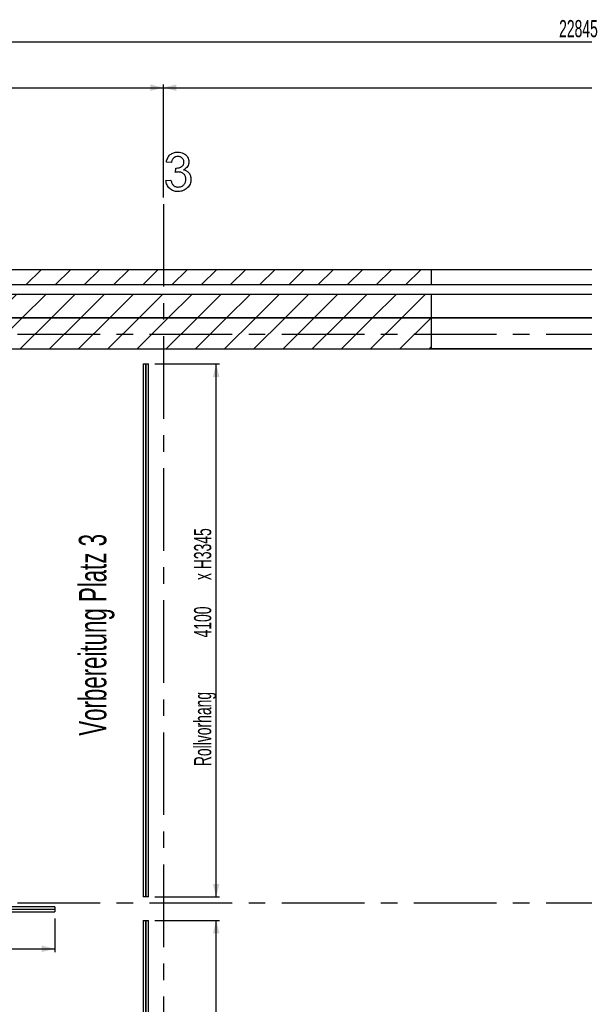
# Model space of a CAD drawing. Header units: millimetres. Extents: x 250 to 59450, y 0 to 41800.
# Tile 59 of 148: x 34917 to 39259, y 18656 to 26229. Entities that reach past the tile are written whole.
import ezdxf

# ---------------------------------------------------------------- set-up
doc = ezdxf.new("R2010")
doc.units = ezdxf.units.MM
doc.header["$LTSCALE"] = 50
doc.linetypes.add('CENTER', pattern=[10.16, 6.35, -1.27, 1.27, -1.27])
doc.linetypes.add('CENTERX2', pattern=[20.32, 12.7, -2.54, 2.54, -2.54])
doc.layers.add('MASS', color=29, linetype='Continuous')
doc.layers.add('SCHNITT', color=5, linetype='CENTER')
doc.styles.add('SLDTEXTSTYLE0', font='TXT', dxfattribs={"width": 0.605})
doc.dimstyles.new('SLDDIMSTYLE2', dxfattribs={"dimtxt": 128.415934, "dimasz": 100, "dimexe": 0, "dimexo": 0.0625, "dimgap": 32.103984, "dimtad": 1, "dimdec": 1, "dimrnd": 1e-09, "dimzin": 12, "dimdsep": 46, "dimtxsty": 'SLDTEXTSTYLE0', "dimsah": 1, "dimcen": 0.09, "dimadec": 0, "dimazin": 3, "dimtfac": 1, "dimtdec": 1, "dimtofl": 0, "dimtmove": 0, "dimatfit": 3, "dimfxl": 1, "dimfrac": 2, "dimtolj": 1, "dimtzin": 12, "dimarcsym": 0})
doc.dimstyles.new('SLDDIMSTYLE3', dxfattribs={"dimtxt": 128.415934, "dimasz": 100, "dimexe": 0, "dimexo": 0.0625, "dimgap": 32.103984, "dimtad": 1, "dimdec": 1, "dimrnd": 1e-09, "dimzin": 12, "dimdsep": 46, "dimtxsty": 'SLDTEXTSTYLE0', "dimsah": 1, "dimcen": 0.09, "dimadec": 0, "dimazin": 3, "dimtfac": 1, "dimtdec": 1, "dimtmove": 0, "dimatfit": 0, "dimfxl": 1, "dimfrac": 2, "dimtolj": 1, "dimtzin": 12, "dimarcsym": 0})

# ---------------------------------------------------------------- blocks, each defined once
blk = doc.blocks.new('_D_7')
at = {"layer": 'MASS'}
for p, q in [((35957.4, 19301.4), (36453.3, 19301.4)), ((36428.3, 15201.4), (36428.3, 19301.4)), ((35957.4, 15201.4), (36453.3, 15201.4))]:
    blk.add_line(p, q, dxfattribs=at)
for points in [[(36428.3, 19301.4), (36403.3, 19201.4), (36453.3, 19201.4)], [(36428.3, 15201.4), (36453.3, 15301.4), (36403.3, 15301.4)]]:
    blk.add_solid(points, dxfattribs=at)
at = {"layer": 'MASS', "attachment_point": 1, "rotation": 90, "style": 'SLDTEXTSTYLE0'}
for s, insert, char_height in [('x H3345', (36257.8, 17639.1), 132.29), ('4100', (36257.8, 17197.5), 132.29), ('Rollvorhang', (36257.8, 16207.7), 132.292)]:
    blk.add_mtext(s, dxfattribs=dict(at, insert=insert, char_height=char_height))
blk = doc.blocks.new('_D_8')
at = {"layer": 'MASS'}
for p, q in [((35957.4, 23581.4), (36453.3, 23581.4)), ((36428.3, 19481.4), (36428.3, 23581.4)), ((35957.4, 19481.4), (36453.3, 19481.4))]:
    blk.add_line(p, q, dxfattribs=at)
for points in [[(36428.3, 23581.4), (36403.3, 23481.4), (36453.3, 23481.4)], [(36428.3, 19481.4), (36453.3, 19581.4), (36403.3, 19581.4)]]:
    blk.add_solid(points, dxfattribs=at)
at = {"layer": 'MASS', "attachment_point": 1, "rotation": 90, "style": 'SLDTEXTSTYLE0'}
for s, insert, char_height in [('x H3345', (36257.8, 21919.1), 132.29), ('4100', (36257.8, 21477.5), 132.29), ('Rollvorhang', (36257.8, 20487.7), 132.292)]:
    blk.add_mtext(s, dxfattribs=dict(at, insert=insert, char_height=char_height))
blk = doc.blocks.new('_D_9')
at = {"layer": 'MASS'}
for p, q in [((29187.4, 19316.4), (29187.4, 19058.1)), ((35187.4, 19316.4), (35187.4, 19058.1)), ((29187.4, 19083.1), (35187.4, 19083.1))]:
    blk.add_line(p, q, dxfattribs=at)
for points in [[(29187.4, 19083.1), (29287.4, 19058.1), (29287.4, 19108.1)], [(35187.4, 19083.1), (35087.4, 19108.1), (35087.4, 19058.1)]]:
    blk.add_solid(points, dxfattribs=at)
at = {"layer": 'MASS', "attachment_point": 1, "style": 'SLDTEXTSTYLE0'}
for s, insert, char_height in [('Rollvorhang', (31143.7, 19253.6), 132.292), ('6000', (32133.5, 19253.6), 132.29), ('x H3345', (32575, 19253.6), 132.29)]:
    blk.add_mtext(s, dxfattribs=dict(at, insert=insert, char_height=char_height))
blk = doc.blocks.new('_D_11')
at = {"layer": 'MASS'}
for p, q in [((27887.4, 23746.4), (27887.4, 25731.4)), ((27887.4, 25706.4), (36022.4, 25706.4)), ((36022.4, 24861.4), (36022.4, 25731.4))]:
    blk.add_line(p, q, dxfattribs=at)
for points in [[(27887.4, 25706.4), (27987.4, 25681.4), (27987.4, 25731.4)], [(36022.4, 25706.4), (35922.4, 25731.4), (35922.4, 25681.4)]]:
    blk.add_solid(points, dxfattribs=at)
at = {"layer": 'MASS', "insert": (31758.9, 25876.9), "char_height": 132.29, "attachment_point": 1, "style": 'SLDTEXTSTYLE0'}
blk.add_mtext('8135', dxfattribs=at)
blk = doc.blocks.new('_D_12')
at = {"layer": 'MASS'}
for p, q in [((36022.4, 24861.4), (36022.4, 25731.4)), ((36022.4, 25706.4), (43532.4, 25706.4)), ((43532.4, 23746.4), (43532.4, 25731.4))]:
    blk.add_line(p, q, dxfattribs=at)
for points in [[(36022.4, 25706.4), (36122.4, 25681.4), (36122.4, 25731.4)], [(43532.4, 25706.4), (43432.4, 25731.4), (43432.4, 25681.4)]]:
    blk.add_solid(points, dxfattribs=at)
at = {"layer": 'MASS', "insert": (39581.4, 25876.9), "char_height": 132.29, "attachment_point": 1, "style": 'SLDTEXTSTYLE0'}
blk.add_mtext('7510', dxfattribs=at)
blk = doc.blocks.new('_D_16')
at = {"layer": 'MASS'}
for p, q in [((27887.4, 23746.4), (27887.4, 26081.4)), ((50732.4, 26056.4), (27887.4, 26056.4)), ((50732.4, 23746.4), (50732.4, 26081.4))]:
    blk.add_line(p, q, dxfattribs=at)
for points in [[(27887.4, 26056.4), (27987.4, 26031.4), (27987.4, 26081.4)], [(50732.4, 26056.4), (50632.4, 26081.4), (50632.4, 26031.4)]]:
    blk.add_solid(points, dxfattribs=at)
at = {"layer": 'MASS', "insert": (39064.9, 26226.9), "char_height": 132.29, "attachment_point": 1, "style": 'SLDTEXTSTYLE0'}
blk.add_mtext('22845', dxfattribs=at)
blk = doc.blocks.new('_D_43')
at = {"layer": 'MASS'}
for p, q in [((41263.6, 23696.4), (41263.6, 23922.4)), ((43482.4, 23646.4), (41238.6, 23646.4)), ((41263.6, 23646.4), (41263.6, 23696.4)), ((41263.6, 23646.4), (41263.6, 23521.4))]:
    blk.add_line(p, q, dxfattribs=at)
for points in [[(41263.6, 23696.4), (41288.6, 23796.4), (41238.6, 23796.4)], [(41263.6, 23646.4), (41238.6, 23546.4), (41288.6, 23546.4)]]:
    blk.add_solid(points, dxfattribs=at)
at = {"layer": 'MASS', "insert": (41093.1, 23726.4), "char_height": 132.29, "attachment_point": 1, "rotation": 90, "style": 'SLDTEXTSTYLE0'}
blk.add_mtext('50', dxfattribs=at)

msp = doc.modelspace()

# ---------------------------------------------------------------- hatches: boundary and pattern name
at = {"linetype": 'Continuous', "lineweight": 18}
h = msp.add_hatch(dxfattribs=at)
h.set_pattern_fill('ANSI31', scale=50, style=0)
h.paths.add_polyline_path([(27277.36, 23503.88), (27392.36, 23503.88), (27392.36, 24191.38), (38082.36, 24191.38), (38082.36, 24306.38), (27277.36, 24306.38)], flags=0)
h = msp.add_hatch(dxfattribs=at)
h.set_pattern_fill('ANSI31', scale=50, style=0)
h.paths.add_polyline_path([(27467.36, 23503.88), (27647.36, 23503.88), (27647.36, 23936.38), (38082.36, 23936.38), (38082.36, 24116.38), (27467.36, 24116.38)], flags=0)
h = msp.add_hatch(dxfattribs=at)
h.set_pattern_fill('ANSI31', scale=50, style=0)
h.paths.add_polyline_path([(27647.36, 23561.38), (27887.36, 23561.38), (27887.36, 23696.38), (38082.36, 23696.38), (38082.36, 23936.38), (27647.36, 23936.38)], flags=0)
at = {"layer": 'SCHNITT', "linetype": 'Continuous', "lineweight": 18}
h = msp.add_hatch(dxfattribs=at)
h.set_pattern_fill('ANSI31', color=256, scale=50, angle=3e-322, style=0)
h.paths.add_polyline_path([(35887.61, 23021.38), (35887.61, 23581.38), (35887.11, 23581.38), (35887.11, 23021.38)], flags=0)
h = msp.add_hatch(dxfattribs=at)
h.set_pattern_fill('ANSI31', color=256, scale=50, angle=3e-322, style=0)
h.paths.add_polyline_path([(35887.11, 23021.38), (35887.11, 22261.38), (35887.61, 22261.38), (35887.61, 23021.38)], flags=0)
h = msp.add_hatch(dxfattribs=at)
h.set_pattern_fill('ANSI31', color=256, scale=50, angle=3e-322, style=0)
h.paths.add_polyline_path([(35887.11, 21911.38), (35887.61, 21911.38), (35887.61, 22261.38), (35887.11, 22261.38)], flags=0)
h = msp.add_hatch(dxfattribs=at)
h.set_pattern_fill('ANSI31', color=256, scale=50, angle=3e-322, style=0)
h.paths.add_polyline_path([(35887.11, 21911.38), (35887.11, 21151.38), (35887.61, 21151.38), (35887.61, 21911.38)], flags=0)
h = msp.add_hatch(dxfattribs=at)
h.set_pattern_fill('ANSI31', color=256, scale=50, angle=3e-322, style=0)
h.paths.add_polyline_path([(35887.61, 21151.38), (35887.11, 21151.38), (35887.11, 20801.38), (35887.61, 20801.38)], flags=0)
h = msp.add_hatch(dxfattribs=at)
h.set_pattern_fill('ANSI31', color=256, scale=50, angle=3e-322, style=0)
h.paths.add_polyline_path([(35887.11, 20801.38), (35887.11, 20041.38), (35887.61, 20041.38), (35887.61, 20801.38)], flags=0)
h = msp.add_hatch(dxfattribs=at)
h.set_pattern_fill('ANSI31', color=256, scale=50, angle=3e-322, style=0)
h.paths.add_polyline_path([(35887.61, 19481.38), (35887.61, 20041.38), (35887.11, 20041.38), (35887.11, 19481.38)], flags=0)
h = msp.add_hatch(dxfattribs=at)
h.set_pattern_fill('ANSI31', color=256, scale=50, angle=3e-322, style=0)
h.paths.add_polyline_path([(34787.36, 19386.13), (35187.36, 19386.13), (35187.36, 19386.63), (34787.36, 19386.63)], flags=0)
h = msp.add_hatch(dxfattribs=at)
h.set_pattern_fill('ANSI31', color=256, scale=50, angle=3e-322, style=0)
h.paths.add_polyline_path([(35887.61, 18741.38), (35887.61, 19301.38), (35887.11, 19301.38), (35887.11, 18741.38)], flags=0)
h = msp.add_hatch(dxfattribs=at)
h.set_pattern_fill('ANSI31', color=256, scale=50, angle=3e-322, style=0)
h.paths.add_polyline_path([(35887.11, 18741.38), (35887.11, 17981.38), (35887.61, 17981.38), (35887.61, 18741.38)], flags=0)

# ---------------------------------------------------------------- linework, layer by layer
at = {"color": 7, "linetype": 'CENTERX2'}
for p, q in [((36022.36, 24811.38), (36022.36, 6286.38)), ((26772.36, 23811.38), (57647.36, 23811.38)), ((26772.36, 19436.38), (57647.36, 19436.38))]:
    msp.add_line(p, q, dxfattribs=at)
at = {"color": 250, "linetype": 'Continuous', "lineweight": 25, "true_color": 0x404040}
for p, q in [((38082.36, 24306.38), (27277.36, 24306.38)), ((38082.36, 24306.38), (38082.36, 24191.38)), ((39592.36, 24306.38), (38082.36, 24306.38)), ((27392.36, 24191.38), (38082.36, 24191.38)), ((38082.36, 24191.38), (39592.36, 24191.38)), ((38082.36, 24116.38), (27467.36, 24116.38)), ((38082.36, 24116.38), (38082.36, 23936.38)), ((39592.36, 24116.38), (38082.36, 24116.38)), ((27647.36, 23936.38), (38082.36, 23936.38)), ((38082.36, 23936.38), (27647.36, 23936.38)), ((38082.36, 23936.38), (39592.36, 23936.38)), ((38082.36, 23936.38), (38082.36, 23696.38)), ((39592.36, 23936.38), (38082.36, 23936.38)), ((27887.36, 23696.38), (38082.36, 23696.38)), ((38082.36, 23696.38), (39592.36, 23696.38)), ((39592.36, 23696.38), (38082.36, 23696.38))]:
    msp.add_line(p, q, dxfattribs=at)
at = {"color": 17, "linetype": 'Continuous', "lineweight": 25, "true_color": 0x804040}
for p, q in [((35867.36, 23581.38), (35867.36, 19481.38)), ((35867.36, 23581.38), (35887.11, 23581.38)), ((35887.61, 23581.38), (35887.11, 23581.38)), ((35887.11, 23021.38), (35887.11, 23581.38)), ((35887.61, 23581.38), (35887.61, 23021.38)), ((35887.61, 23581.38), (35907.36, 23581.38)), ((35907.36, 19481.38), (35907.36, 23581.38)), ((35887.61, 23021.38), (35887.11, 23021.38)), ((35887.11, 22261.38), (35887.11, 23021.38)), ((35887.61, 23021.38), (35887.11, 23021.38)), ((35887.61, 23021.38), (35887.61, 22261.38)), ((35887.11, 22261.38), (35887.61, 22261.38)), ((35887.11, 21911.38), (35887.11, 22261.38)), ((35887.11, 22261.38), (35887.61, 22261.38)), ((35887.61, 22261.38), (35887.61, 21911.38)), ((35887.61, 21911.38), (35887.11, 21911.38)), ((35887.11, 21151.38), (35887.11, 21911.38)), ((35887.61, 21911.38), (35887.11, 21911.38)), ((35887.61, 21911.38), (35887.61, 21151.38)), ((35887.11, 21151.38), (35887.61, 21151.38)), ((35887.11, 21151.38), (35887.61, 21151.38)), ((35887.11, 20801.38), (35887.11, 21151.38)), ((35887.61, 21151.38), (35887.61, 20801.38)), ((35887.61, 20801.38), (35887.11, 20801.38)), ((35887.11, 20041.38), (35887.11, 20801.38)), ((35887.61, 20801.38), (35887.11, 20801.38)), ((35887.61, 20801.38), (35887.61, 20041.38)), ((35887.11, 20041.38), (35887.61, 20041.38)), ((35887.11, 20041.38), (35887.61, 20041.38)), ((35887.11, 19481.38), (35887.11, 20041.38)), ((35887.61, 20041.38), (35887.61, 19481.38)), ((35887.11, 19481.38), (35867.36, 19481.38)), ((35887.61, 19481.38), (35887.11, 19481.38)), ((35907.36, 19481.38), (35887.61, 19481.38)), ((35187.36, 19406.38), (29187.36, 19406.38)), ((35187.36, 19406.38), (35187.36, 19386.63)), ((29187.36, 19366.38), (35187.36, 19366.38)), ((34787.36, 19386.63), (35187.36, 19386.63)), ((35187.36, 19386.13), (34787.36, 19386.13)), ((35187.36, 19386.13), (35187.36, 19386.63)), ((35187.36, 19386.13), (35187.36, 19366.38)), ((35867.36, 19301.38), (35867.36, 15201.38)), ((35867.36, 19301.38), (35887.11, 19301.38)), ((35887.11, 18741.38), (35887.11, 19301.38)), ((35887.61, 19301.38), (35887.11, 19301.38)), ((35887.61, 19301.38), (35887.61, 18741.38)), ((35887.61, 19301.38), (35907.36, 19301.38)), ((35907.36, 15201.38), (35907.36, 19301.38)), ((35887.61, 18741.38), (35887.11, 18741.38)), ((35887.61, 18741.38), (35887.11, 18741.38)), ((35887.11, 17981.38), (35887.11, 18741.38)), ((35887.61, 18741.38), (35887.61, 17981.38))]:
    msp.add_line(p, q, dxfattribs=at)
at = {"color": 7, "linetype": 'Continuous', "flags": 128}
msp.add_lwpolyline([(36041.59, 24992.15), (36080.05, 24995.99), (36080.05, 24995.99), (36081.67, 24989.08), (36083.53, 24982.71), (36085.64, 24976.76), (36088.04, 24971.41), (36090.56, 24966.49), (36093.39, 24962.1), (36096.45, 24958.19), (36099.76, 24954.77), (36103.3, 24951.82), (36107.15, 24949.24), (36111.3, 24947.07), (36115.74, 24945.33), (36120.43, 24943.95), (36125.42, 24942.93), (36130.71, 24942.33), (36136.3, 24942.15), (36136.3, 24942.15), (36142.85, 24942.39), (36149.04, 24943.23), (36154.93, 24944.55), (36160.46, 24946.47), (36165.62, 24948.88), (36170.49, 24951.82), (36175.06, 24955.31), (36179.27, 24959.33), (36183.05, 24963.78), (36186.36, 24968.47), (36189.12, 24973.4), (36191.41, 24978.56), (36193.15, 24984.03), (36194.41, 24989.74), (36195.19, 24995.69), (36195.43, 25001.94), (36195.43, 25001.94), (36195.19, 25007.89), (36194.47, 25013.54), (36193.21, 25018.95), (36191.47, 25024.06), (36189.24, 25028.93), (36186.54, 25033.55), (36183.29, 25037.88), (36179.57, 25041.97), (36175.48, 25045.69), (36171.09, 25048.88), (36166.47, 25051.58), (36161.54, 25053.81), (36156.37, 25055.55), (36150.9, 25056.81), (36145.19, 25057.53), (36139.18, 25057.77), (36139.18, 25057.77), (36133.89, 25057.53), (36128, 25056.75), (36121.45, 25055.49), (36114.3, 25053.69), (36114.3, 25053.69), (36118.27, 25088.3), (36118.27, 25088.3), (36121.39, 25088), (36123.8, 25087.88), (36123.8, 25087.88), (36134.37, 25088.6), (36144.35, 25090.7), (36153.85, 25094.19), (36162.74, 25099.12), (36166.83, 25102.12), (36170.31, 25105.55), (36173.32, 25109.27), (36175.72, 25113.48), (36177.64, 25117.99), (36178.97, 25122.92), (36179.81, 25128.2), (36180.05, 25133.85), (36180.05, 25133.85), (36179.87, 25138.42), (36179.27, 25142.75), (36178.24, 25146.89), (36176.86, 25150.8), (36175.06, 25154.53), (36172.84, 25158.07), (36170.25, 25161.44), (36167.25, 25164.56), (36163.94, 25167.45), (36160.4, 25169.91), (36156.67, 25172.01), (36152.64, 25173.7), (36148.44, 25175.02), (36143.99, 25175.98), (36139.3, 25176.58), (36134.37, 25176.76), (36134.37, 25176.76), (36124.76, 25176.04), (36116.05, 25173.88), (36108.11, 25170.27), (36101.02, 25165.22), (36097.84, 25162.16), (36094.95, 25158.73), (36092.37, 25154.95), (36090.08, 25150.8), (36088.1, 25146.29), (36086.36, 25141.43), (36084.98, 25136.2), (36083.89, 25130.61), (36083.89, 25130.61), (36045.43, 25134.45), (36045.43, 25134.45), (36047.36, 25143.35), (36049.76, 25151.76), (36052.7, 25159.63), (36056.19, 25166.97), (36060.16, 25173.82), (36064.66, 25180.13), (36069.71, 25185.96), (36075.24, 25191.25), (36081.25, 25195.99), (36087.62, 25200.08), (36094.29, 25203.5), (36101.38, 25206.33), (36108.77, 25208.55), (36116.59, 25210.12), (36124.7, 25211.08), (36133.17, 25211.38), (36133.17, 25211.38), (36144.89, 25210.72), (36156.07, 25208.79), (36166.83, 25205.55), (36177.1, 25201.04), (36186.6, 25195.45), (36194.89, 25188.9), (36201.98, 25181.39), (36207.87, 25172.92), (36212.5, 25163.9), (36215.86, 25154.59), (36217.85, 25144.97), (36218.51, 25135.12), (36218.51, 25135.12), (36217.85, 25125.8), (36215.92, 25116.91), (36212.68, 25108.49), (36208.17, 25100.44), (36202.4, 25093.05), (36195.37, 25086.44), (36187.08, 25080.61), (36177.58, 25075.62), (36177.58, 25075.62), (36184.01, 25073.88), (36190.02, 25071.71), (36195.73, 25069.13), (36201.08, 25066.19), (36206.07, 25062.76), (36210.7, 25058.97), (36214.96, 25054.71), (36218.87, 25050.08), (36222.42, 25045.09), (36225.42, 25039.8), (36228, 25034.21), (36230.17, 25028.32), (36231.79, 25022.07), (36232.93, 25015.58), (36233.65, 25008.73), (36233.89, 25001.64), (36233.89, 25001.64), (36233.47, 24991.97), (36232.15, 24982.71), (36229.93, 24973.82), (36226.86, 24965.28), (36222.96, 24957.11), (36218.09, 24949.3), (36212.38, 24941.91), (36205.83, 24934.88), (36198.62, 24928.44), (36190.92, 24922.92), (36182.75, 24918.23), (36174.1, 24914.38), (36165.02, 24911.38), (36155.47, 24909.21), (36145.43, 24907.95), (36134.92, 24907.53), (36134.92, 24907.53), (36125.48, 24907.89), (36116.41, 24909.03), (36107.75, 24910.84), (36099.58, 24913.42), (36091.71, 24916.73), (36084.31, 24920.81), (36077.34, 24925.56), (36070.73, 24931.09), (36064.66, 24937.22), (36059.31, 24943.77), (36054.69, 24950.74), (36050.66, 24958.13), (36047.36, 24966), (36044.77, 24974.3), (36042.85, 24983.01), (36041.59, 24992.15)], dxfattribs=at)

# ---------------------------------------------------------------- texts
at = {"layer": 'SCHNITT', "color": 96, "true_color": 0x008000, "insert": (35372.23, 21497.56), "char_height": 211.6667, "attachment_point": 2, "rotation": 90, "style": 'SLDTEXTSTYLE0'}
msp.add_mtext('Vorbereitung Platz 3', dxfattribs=at)

# ---------------------------------------------------------------- dimensions: what is measured, and where the dimension line sits
at = {"layer": 'MASS'}
dim = msp.add_linear_dim(base=(27887.36, 26056.38), p1=(50732.36, 23696.38), p2=(27887.36, 23696.38), dimstyle='SLDDIMSTYLE2', dxfattribs=at)
dim.commit()
dim.dimension.update_dxf_attribs({"geometry": '_D_16', "text_midpoint": (39309.86, 26056.38), "dimtype": 160})
for base, p1, p2, angle, dimstyle, picture, middle in [((36022.36, 25706.38), (27887.36, 23696.38), (36022.36, 24811.38), 0, 'SLDDIMSTYLE2', '_D_11', (31954.86, 25706.38)), ((43532.36, 25706.38), (36022.36, 24811.38), (43532.36, 23696.38), 0, 'SLDDIMSTYLE2', '_D_12', (39777.36, 25706.38)), ((41263.62, 23696.38), (43532.36, 23646.38), (27887.36, 23696.38), 90, 'SLDDIMSTYLE3', '_D_43', (41263.62, 23824.37))]:
    dim = msp.add_linear_dim(base=base, p1=p1, p2=p2, angle=angle, dimstyle=dimstyle, dxfattribs=at)
    dim.commit()
    dim.dimension.update_dxf_attribs({"geometry": picture, "text_midpoint": middle, "dimtype": 160})
for base, p1, p2, picture, middle in [((36428.33, 23581.38), (35907.36, 19481.38), (35907.36, 23581.38), '_D_8', (36428.33, 21531.38)), ((36428.33, 19301.38), (35907.36, 15201.38), (35907.36, 19301.38), '_D_7', (36428.33, 17251.38))]:
    dim = msp.add_linear_dim(base=base, p1=p1, p2=p2, angle=90, text='Rollvorhang <> x H3345', dimstyle='SLDDIMSTYLE2', dxfattribs=at)
    dim.commit()
    dim.dimension.update_dxf_attribs({"geometry": picture, "text_midpoint": middle, "dimtype": 160})
dim = msp.add_linear_dim(base=(35187.36, 19083.09), p1=(29187.36, 19366.38), p2=(35187.36, 19366.38), text='Rollvorhang <> x H3345', dimstyle='SLDDIMSTYLE2', dxfattribs=at)
dim.commit()
dim.dimension.update_dxf_attribs({"geometry": '_D_9', "text_midpoint": (32187.36, 19083.09), "dimtype": 160})

doc.saveas('drawing.dxf')
